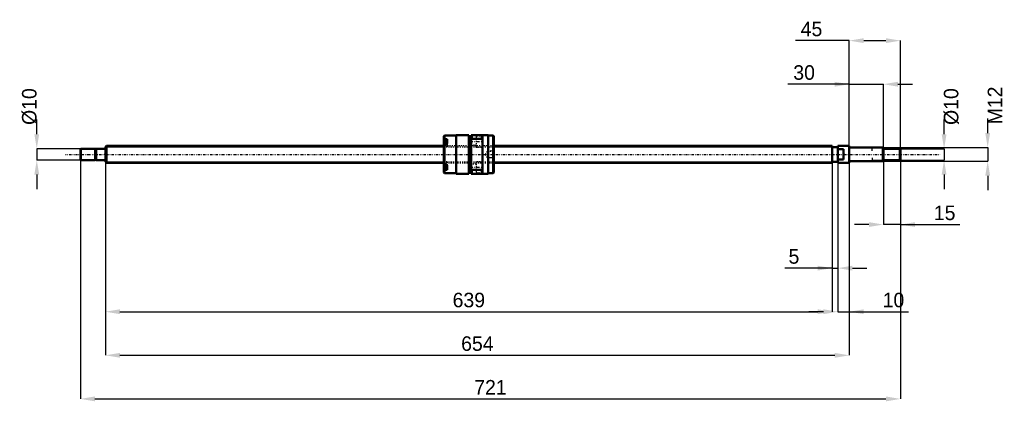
# Model space of a CAD drawing. Header units: millimetres. Extents: x -75 to 790, y -217 to 119.
import ezdxf

# ---------------------------------------------------------------- set-up
doc = ezdxf.new("R2010")
doc.units = ezdxf.units.MM
doc.linetypes.add('Center', pattern=[1.5, 0.45, -0.5, 0.05, -0.5])
doc.linetypes.add('Dashed', pattern=[2, 1, -1])
for name, color, linetype, lineweight in [('2d ConnectionPoints', 7, 'Continuous', 50), ('AM_0', 7, 'Continuous', 50), ('AM_4', 3, 'Continuous', 25), ('AM_5', 3, 'Continuous', 25), ('AM_7', 7, 'Center', 25), ('AM_9', 6, 'Dashed', 25)]:
    doc.layers.add(name, color=color, linetype=linetype, lineweight=lineweight)
doc.dimstyles.new('ISO-25', dxfattribs={"dimtxt": 2.5, "dimasz": 2.5, "dimexe": 1.25, "dimexo": 0.625, "dimtad": 1, "dimtxsty": 'Standard', "dimcen": 2.5, "dimadec": 0, "dimazin": 0, "dimtfac": 1, "dimtmove": 0, "dimatfit": 3, "dimfxl": 0, "dimarcsym": 0})

# ---------------------------------------------------------------- blocks, each defined once
blk = doc.blocks.new('1_BNK_1510_5_6G0_721LC5Y0_Nut_0_in_BNK1510_5_6G0_721LC5Y_341_50__0')
at = {"layer": 'AM_0'}
for p, q in [((298, 16.5), (297.5, 16)), ((297.5, 16), (297.5, -16)), ((297.5, 13.15), (298, 13.51)), ((298, 9.48), (297.5, 9.12)), ((300.5, 12.12), (297.77, 12.12)), ((308.5, 16.5), (298, 16.5)), ((298, 16.5), (298, 13.51)), ((300.5, 13.51), (298, 13.51)), ((300.5, 9.48), (298, 9.48)), ((298, 9.48), (298, -9.48)), ((300.5, 13.51), (300.5, 9.48)), ((319.5, 17), (308.5, 17)), ((308.5, 17), (308.5, -17)), ((319.5, 17), (319.5, -17)), ((321.5, 15.3), (319.5, 15.3)), ((336.5, 17), (321.5, 17)), ((321.5, 17), (321.5, -17)), ((321.5, 12.61), (322, 13.68)), ((322, 17), (322, 13.68)), ((322, 13.68), (331, 13.68)), ((331, 17), (331, 13.68)), ((331, 13.68), (331.5, 12.61)), ((331.5, 17), (331.5, -17)), ((336.5, 17), (336.5, -17)), ((341, 16.5), (336.5, 16.5)), ((341.5, 16), (341, 16.5)), ((341, 16.5), (341, -16.5)), ((341.5, 16), (341.5, -16)), ((297.5, -9.12), (298, -9.48)), ((298, -13.51), (297.5, -13.15)), ((297.5, -16), (298, -16.5)), ((297.77, -12.12), (300.5, -12.12)), ((300.5, -9.48), (298, -9.48)), ((300.5, -13.51), (298, -13.51)), ((298, -13.51), (298, -16.5)), ((298, -16.5), (308.5, -16.5)), ((300.5, -9.48), (300.5, -13.51)), ((308.5, -17), (319.5, -17)), ((319.5, -15.3), (321.5, -15.3)), ((322, -13.68), (321.5, -12.61)), ((321.5, -17), (336.5, -17)), ((322, -13.68), (322, -17)), ((331, -13.68), (322, -13.68)), ((331.5, -12.61), (331, -13.68)), ((331, -13.68), (331, -17)), ((336.5, -16.5), (341, -16.5)), ((341, -16.5), (341.5, -16))]:
    blk.add_line(p, q, dxfattribs=at)
for centre, start, end in [((297.77, 11.84), 90, 180), ((297.77, -11.84), 180, 270)]:
    blk.add_arc(centre, 0.275, start, end, dxfattribs=at)
at = {"layer": 'AM_4'}
for p, q in [((297.77, 12.12), (297.77, 9.32)), ((297.77, -9.31), (297.77, -12.12))]:
    blk.add_line(p, q, dxfattribs=at)
at = {"layer": 'AM_5', "linetype": 'Dashed'}
for p, q in [((335.8, 2.59), (336.5, 3)), ((341.5, 3), (336.5, 3)), ((336.5, 3), (336.5, -3)), ((335.8, -2.59), (336.5, -3)), ((341.5, -3), (336.5, -3))]:
    blk.add_line(p, q, dxfattribs=at)
at = {"layer": 'AM_7'}
for p, q in [((297.35, 9.37), (300.65, 9.37)), ((321, 11.25), (332, 11.25)), ((297.35, -9.37), (300.65, -9.37)), ((321, -11.25), (332, -11.25))]:
    blk.add_line(p, q, dxfattribs=at)
at = {"layer": 'AM_9'}
for p, q in [((300.5, 11.38), (297.5, 11.38)), ((299.35, 10.76), (297.5, 10.76)), ((299.35, 10.39), (297.5, 10.39)), ((299.35, 9.74), (297.5, 9.74)), ((299.35, 9), (297.5, 9)), ((297.77, 9.32), (297.77, 6.62)), ((299.35, 10.76), (299.35, 7.97)), ((300.5, 9.48), (300.5, 6.52)), ((326, 14), (321.5, 14)), ((331.5, 16), (326, 16)), ((326, 16), (326, 6.5)), ((299.35, 8.35), (297.5, 8.35)), ((299.35, 7.97), (297.5, 7.97)), ((341.5, 7.5), (297.5, 7.5)), ((300.5, 7.35), (297.5, 7.35)), ((297.5, 6.52), (300.5, 6.52)), ((297.77, 6.62), (300.5, 6.62)), ((321.5, 8.5), (326, 8.5)), ((326, 6.5), (331.5, 6.5)), ((335.5, 2.59), (334, 0)), ((334, 0), (335.5, -2.59)), ((341.09, 2.59), (335.5, 2.59)), ((335.5, 2.59), (335.5, -2.59)), ((341.5, 3), (341.09, 2.59)), ((341.09, 2.59), (341.09, -2.59)), ((300.5, -6.52), (297.5, -6.52)), ((300.5, -7.35), (297.5, -7.35)), ((297.5, -7.5), (341.5, -7.5)), ((299.35, -7.97), (297.5, -7.97)), ((299.35, -8.35), (297.5, -8.35)), ((300.5, -6.62), (297.77, -6.62)), ((297.77, -6.62), (297.77, -9.31)), ((299.35, -7.97), (299.35, -10.76)), ((300.5, -6.52), (300.5, -9.48)), ((326, -8.5), (321.5, -8.5)), ((331.5, -6.5), (326, -6.5)), ((326, -6.5), (326, -16)), ((335.5, -2.59), (341.09, -2.59)), ((341.09, -2.59), (341.5, -3)), ((299.35, -9), (297.5, -9)), ((299.35, -9.74), (297.5, -9.74)), ((299.35, -10.39), (297.5, -10.39)), ((299.35, -10.76), (297.5, -10.76)), ((300.5, -11.38), (297.5, -11.38)), ((321.5, -14), (326, -14)), ((326, -16), (331.5, -16))]:
    blk.add_line(p, q, dxfattribs=at)
for centre, start, end in [((297.77, 6.89), 180, 270), ((297.77, -6.89), 90, 180)]:
    blk.add_arc(centre, 0.275, start, end, dxfattribs=at)
blk = doc.blocks.new('2_BNK_1510_5_6G0_721LC5Y_Shaft_0_in_BNK1510_5_6G0_721LC5Y_341_50__0')
at = {"layer": 'AM_0'}
for p, q in [((-21.5, 5), (-22, 4.5)), ((-22, 4.5), (-22, -4.5)), ((-9.15, 5), (-21.5, 5)), ((-21.5, 5), (-21.5, -5)), ((-9.15, 5), (-9.15, -5)), ((-8, 4.8), (-9.15, 4.8)), ((-0.2, 5), (-8, 5)), ((-8, 5), (-8, -5)), ((0.92, 7.5), (0, 6.58)), ((0, 6.58), (0, -6.58)), ((297.5, 7.5), (0.92, 7.5)), ((0.92, 7.5), (0.92, -7.5)), ((639, 7.5), (341.5, 7.5)), ((639, 7.5), (639, -7.5)), ((644, 6.5), (639, 6.5)), ((644, 7.5), (644, -7.5)), ((653.8, 7.5), (644, 7.5)), ((649, 4.5), (644, 4.5)), ((649, 4.5), (649, -4.5)), ((654, 7.3), (653.8, 7.5)), ((653.8, 7.5), (653.8, -7.5)), ((654, 7.3), (654, -7.3)), ((683.5, 6), (654.2, 6)), ((684, 5.5), (683.5, 6)), ((683.5, 6), (683.5, -6)), ((684, 5.5), (684, -5.5)), ((698.5, 5), (684, 5)), ((699, 4.5), (698.5, 5)), ((698.5, 5), (698.5, -5)), ((699, 4.5), (699, -4.5)), ((-22, -4.5), (-21.5, -5)), ((-21.5, -5), (-9.15, -5)), ((-9.15, -4.8), (-8, -4.8)), ((-8, -5), (-0.2, -5)), ((0, -6.58), (0.92, -7.5)), ((0.92, -7.5), (297.5, -7.5)), ((341.5, -7.5), (639, -7.5)), ((639, -6.5), (644, -6.5)), ((644, -4.5), (649, -4.5)), ((644, -7.5), (653.8, -7.5)), ((653.8, -7.5), (654, -7.3)), ((654.2, -6), (683.5, -6)), ((683.5, -6), (684, -5.5)), ((684, -5), (698.5, -5)), ((698.5, -5), (699, -4.5))]:
    blk.add_line(p, q, dxfattribs=at)
for centre, start, end in [((-0.2, 5.2), 270, 0), ((654.2, 6.2), 180, 270), ((-0.2, -5.2), 360, 90), ((654.2, -6.2), 90, 180)]:
    blk.add_arc(centre, 0.2, start, end, dxfattribs=at)
at = {"layer": 'AM_4'}
for p, q in [((-0.2, 5), (-0.2, -5)), ((654.2, 6), (654.2, -6))]:
    blk.add_line(p, q, dxfattribs=at)
at = {"layer": 'AM_5'}
for p, q in [((0, 6.58), (297.5, 6.58)), ((341.5, 6.58), (639, 6.58)), ((639, 3.75), (639, 6.58)), ((684, 5.3865), (674, 5.3865)), ((674, 3), (674, 5.3865)), ((0, -6.58), (297.5, -6.58)), ((341.5, -6.58), (639, -6.58)), ((639, -3.75), (639, -6.58)), ((674, -3), (674, -5.3865)), ((684, -5.3865), (674, -5.3865))]:
    blk.add_line(p, q, dxfattribs=at)
at = {"layer": 'AM_5', "linetype": 'Dashed'}
for p, q in [((297.5, 6.58), (341.5, 6.58)), ((297.5, -6.58), (341.5, -6.58))]:
    blk.add_line(p, q, dxfattribs=at)
at = {"layer": 'AM_7'}
blk.add_line((-34.95, 0), (733.95, 0), dxfattribs=at)
at = {"layer": 'AM_9'}
for p, q in [((341.5, 7.5), (297.5, 7.5)), ((297.5, -7.5), (341.5, -7.5))]:
    blk.add_line(p, q, dxfattribs=at)
blk = doc.blocks.new('*D3')
at = {"layer": 'AM_5', "color": 0, "lineweight": -2}
for p, q in [((0, -6.58), (0, -138.41)), ((639, -6.58), (639, -138.41)), ((12.78, -138.41), (626.22, -138.41))]:
    blk.add_line(p, q, dxfattribs=at)
at = {"layer": 'AM_5', "color": 0}
for points in [[(12.78, -136.28), (12.78, -140.54), (0, -138.41)], [(626.22, -140.54), (626.22, -136.28), (639, -138.41)]]:
    blk.add_solid(points, dxfattribs=at)
at = {"layer": 'Defpoints', "color": 0}
for p in [(0, -6.58), (639, -6.58), (639, -138.41)]:
    blk.add_point(p, dxfattribs=at)
at = {"layer": 'AM_5', "color": 0, "insert": (319.5, -128.186), "char_height": 12.78, "attachment_point": 5}
blk.add_mtext('639', dxfattribs=at)
blk = doc.blocks.new('*D4')
at = {"layer": 'AM_5', "color": 0, "lineweight": -2}
for p, q in [((0, -6.58), (0, -176.75)), ((654, -7.3), (654, -176.75)), ((12.78, -176.75), (641.22, -176.75))]:
    blk.add_line(p, q, dxfattribs=at)
at = {"layer": 'AM_5', "color": 0}
for points in [[(12.78, -174.62), (12.78, -178.88), (0, -176.75)], [(641.22, -178.88), (641.22, -174.62), (654, -176.75)]]:
    blk.add_solid(points, dxfattribs=at)
at = {"layer": 'Defpoints', "color": 0}
for p in [(0, -6.58), (654, -7.3), (654, -176.75)]:
    blk.add_point(p, dxfattribs=at)
at = {"layer": 'AM_5', "color": 0, "insert": (327, -166.526), "char_height": 12.78, "attachment_point": 5}
blk.add_mtext('654', dxfattribs=at)
blk = doc.blocks.new('*D5')
at = {"layer": 'AM_5', "color": 0, "lineweight": -2}
for p, q in [((-22, -4.5), (-22, -215.09)), ((699, -4.5), (699, -215.09)), ((-9.22, -215.09), (686.22, -215.09))]:
    blk.add_line(p, q, dxfattribs=at)
at = {"layer": 'AM_5', "color": 0}
for points in [[(-9.22, -212.96), (-9.22, -217.22), (-22, -215.09)], [(686.22, -217.22), (686.22, -212.96), (699, -215.09)]]:
    blk.add_solid(points, dxfattribs=at)
at = {"layer": 'Defpoints', "color": 0}
for p in [(-22, -4.5), (699, -4.5), (699, -215.09)]:
    blk.add_point(p, dxfattribs=at)
at = {"layer": 'AM_5', "color": 0, "insert": (338.5, -204.866), "char_height": 12.78, "attachment_point": 5}
blk.add_mtext('721', dxfattribs=at)
blk = doc.blocks.new('*D6')
at = {"layer": 'AM_5', "color": 0, "lineweight": -2}
for p, q in [((684, -5.5), (684, -61.73)), ((699, -4.5), (699, -61.73)), ((671.22, -61.73), (658.44, -61.73)), ((699, -61.73), (684, -61.73)), ((699, -61.73), (751.09, -61.73)), ((711.78, -61.73), (724.56, -61.73))]:
    blk.add_line(p, q, dxfattribs=at)
at = {"layer": 'AM_5', "color": 0}
for points in [[(671.22, -63.86), (671.22, -59.6), (684, -61.73)], [(711.78, -59.6), (711.78, -63.86), (699, -61.73)]]:
    blk.add_solid(points, dxfattribs=at)
at = {"layer": 'Defpoints', "color": 0}
for p in [(684, -5.5), (699, -4.5), (684, -61.73)]:
    blk.add_point(p, dxfattribs=at)
at = {"layer": 'AM_5', "color": 0, "insert": (737.83, -51.51), "char_height": 12.78, "attachment_point": 5}
blk.add_mtext('15', dxfattribs=at)
blk = doc.blocks.new('*D7')
at = {"layer": 'AM_5', "color": 0, "lineweight": -2}
for p, q in [((654, 61.73), (600.08, 61.73)), ((641.22, 61.73), (628.44, 61.73)), ((654, -7.3), (654, 61.73)), ((654, 61.73), (684, 61.73)), ((684, -5.5), (684, 61.73)), ((696.78, 61.73), (709.56, 61.73))]:
    blk.add_line(p, q, dxfattribs=at)
at = {"layer": 'AM_5', "color": 0}
for points in [[(641.22, 59.6), (641.22, 63.86), (654, 61.73)], [(696.78, 63.86), (696.78, 59.6), (684, 61.73)]]:
    blk.add_solid(points, dxfattribs=at)
at = {"layer": 'Defpoints', "color": 0}
for p in [(684, 61.73), (654, -7.3), (684, -5.5)]:
    blk.add_point(p, dxfattribs=at)
at = {"layer": 'AM_5', "color": 0, "insert": (614.26, 71.95), "char_height": 12.78, "attachment_point": 5}
blk.add_mtext('30', dxfattribs=at)
blk = doc.blocks.new('*D8')
at = {"layer": 'AM_5', "color": 0, "lineweight": -2}
for p, q in [((654, 100.07), (606.59, 100.07)), ((654, -7.3), (654, 100.07)), ((666.78, 100.07), (686.22, 100.07)), ((699, -4.5), (699, 100.07))]:
    blk.add_line(p, q, dxfattribs=at)
at = {"layer": 'AM_5', "color": 0}
for points in [[(666.78, 102.2), (666.78, 97.94), (654, 100.07)], [(686.22, 97.94), (686.22, 102.2), (699, 100.07)]]:
    blk.add_solid(points, dxfattribs=at)
at = {"layer": 'Defpoints', "color": 0}
for p in [(699, 100.07), (654, -7.3), (699, -4.5)]:
    blk.add_point(p, dxfattribs=at)
at = {"layer": 'AM_5', "color": 0, "insert": (620.77, 110.29), "char_height": 12.78, "attachment_point": 5}
blk.add_mtext('45', dxfattribs=at)
blk = doc.blocks.new('*D9')
at = {"layer": 'AM_5', "color": 0, "lineweight": -2}
for p, q in [((644, -7.5), (644, -138.41)), ((654, -7.3), (654, -138.41)), ((631.22, -138.41), (618.44, -138.41)), ((644, -138.41), (654, -138.41)), ((654, -138.41), (706.09, -138.41)), ((666.78, -138.41), (679.56, -138.41))]:
    blk.add_line(p, q, dxfattribs=at)
at = {"layer": 'AM_5', "color": 0}
for points in [[(631.22, -140.54), (631.22, -136.28), (644, -138.41)], [(666.78, -136.28), (666.78, -140.54), (654, -138.41)]]:
    blk.add_solid(points, dxfattribs=at)
at = {"layer": 'Defpoints', "color": 0}
for p in [(644, -7.5), (654, -7.3), (654, -138.41)]:
    blk.add_point(p, dxfattribs=at)
at = {"layer": 'AM_5', "color": 0, "insert": (692.83, -128.19), "char_height": 12.78, "attachment_point": 5}
blk.add_mtext('10', dxfattribs=at)
blk = doc.blocks.new('*D10')
at = {"layer": 'AM_5', "color": 0, "lineweight": -2}
for p, q in [((639, -6.58), (639, -100.07)), ((644, -7.5), (644, -100.07)), ((639, -100.07), (597.252, -100.07)), ((626.22, -100.07), (613.44, -100.07)), ((639, -100.07), (644, -100.07)), ((656.78, -100.07), (669.56, -100.07))]:
    blk.add_line(p, q, dxfattribs=at)
at = {"layer": 'AM_5', "color": 0}
for points in [[(626.22, -102.2), (626.22, -97.94), (639, -100.07)], [(656.78, -97.94), (656.78, -102.2), (644, -100.07)]]:
    blk.add_solid(points, dxfattribs=at)
at = {"layer": 'Defpoints', "color": 0}
for p in [(639, -6.58), (644, -7.5), (644, -100.07)]:
    blk.add_point(p, dxfattribs=at)
at = {"layer": 'AM_5', "color": 0, "insert": (605.346, -89.846), "char_height": 12.78, "attachment_point": 5}
blk.add_mtext('5', dxfattribs=at)
blk = doc.blocks.new('*D11')
at = {"layer": 'AM_5', "color": 0, "lineweight": -2}
for p, q in [((737.34, 17.78), (737.34, 30.56)), ((698.5, 5), (737.34, 5)), ((737.34, 5), (737.34, -5)), ((698.5, -5), (737.34, -5)), ((737.34, -17.78), (737.34, -30.56))]:
    blk.add_line(p, q, dxfattribs=at)
at = {"layer": 'AM_5', "color": 0}
for points in [[(735.21, 17.78), (739.47, 17.78), (737.34, 5)], [(739.47, -17.78), (735.21, -17.78), (737.34, -5)]]:
    blk.add_solid(points, dxfattribs=at)
at = {"layer": 'Defpoints', "color": 0}
for p in [(698.5, 5), (698.5, -5), (737.34, -5)]:
    blk.add_point(p, dxfattribs=at)
at = {"layer": 'AM_5', "color": 0, "insert": (743.73, 42.062), "char_height": 12.78, "attachment_point": 5, "rotation": 90}
blk.add_mtext('Ø10', dxfattribs=at)
blk = doc.blocks.new('*D12')
at = {"layer": 'AM_5', "color": 0, "lineweight": -2}
for p, q in [((775.68, 18.78), (775.68, 31.56)), ((683.5, 6), (775.68, 6)), ((775.68, 6), (775.68, -6)), ((683.5, -6), (775.68, -6)), ((775.68, -18.78), (775.68, -31.56))]:
    blk.add_line(p, q, dxfattribs=at)
at = {"layer": 'AM_5', "color": 0}
for points in [[(773.55, 18.78), (777.81, 18.78), (775.68, 6)], [(777.81, -18.78), (773.55, -18.78), (775.68, -6)]]:
    blk.add_solid(points, dxfattribs=at)
at = {"layer": 'Defpoints', "color": 0}
for p in [(683.5, 6), (683.5, -6), (775.68, -6)]:
    blk.add_point(p, dxfattribs=at)
at = {"layer": 'AM_5', "color": 0, "insert": (782.07, 43.062), "char_height": 12.78, "attachment_point": 5, "rotation": 90}
blk.add_mtext('M12', dxfattribs=at)
blk = doc.blocks.new('*D13')
at = {"layer": 'AM_5', "color": 0, "lineweight": -2}
for p, q in [((-60.34, 17.78), (-60.34, 30.56)), ((-21.5, 5), (-60.34, 5)), ((-60.34, 5), (-60.34, -5)), ((-21.5, -5), (-60.34, -5)), ((-60.34, -17.78), (-60.34, -30.56))]:
    blk.add_line(p, q, dxfattribs=at)
at = {"layer": 'AM_5', "color": 0}
for points in [[(-62.47, 17.78), (-58.21, 17.78), (-60.34, 5)], [(-58.21, -17.78), (-62.47, -17.78), (-60.34, -5)]]:
    blk.add_solid(points, dxfattribs=at)
at = {"layer": 'Defpoints', "color": 0}
for p in [(-21.5, 5), (-60.34, -5), (-21.5, -5)]:
    blk.add_point(p, dxfattribs=at)
at = {"layer": 'AM_5', "color": 0, "insert": (-66.73, 42.062), "char_height": 12.78, "attachment_point": 5, "rotation": 90}
blk.add_mtext('Ø10', dxfattribs=at)

msp = doc.modelspace()

# ---------------------------------------------------------------- linework, layer by layer
at = {"layer": '2d ConnectionPoints'}
for p in [(0, 0), (649, 0)]:
    msp.add_point(p, dxfattribs=at)

# ---------------------------------------------------------------- block references
for name in ['1_BNK_1510_5_6G0_721LC5Y0_Nut_0_in_BNK1510_5_6G0_721LC5Y_341_50__0', '2_BNK_1510_5_6G0_721LC5Y_Shaft_0_in_BNK1510_5_6G0_721LC5Y_341_50__0']:
    msp.add_blockref(name, (0, 0))

# ---------------------------------------------------------------- dimensions: what is measured, and where the dimension line sits
at = {"layer": 'AM_5'}
for base, p1, p2, text, picture, middle in [((699, 100.07), (654, -7.3), (699, -4.5), '45', '*D8', (620.772, 100.07)), ((684, 61.73), (654, -7.3), (684, -5.5), '30', '*D7', (614.26, 61.73)), ((699, -215.09), (-22, -4.5), (699, -4.5), '721', '*D5', (338.5, -215.09)), ((639, -138.41), (0, -6.58), (639, -6.58), '639', '*D3', (319.5, -138.41)), ((654, -176.75), (0, -6.58), (654, -7.3), '654', '*D4', (327, -176.75)), ((644, -100.07), (639, -6.58), (644, -7.5), '5', '*D10', (605.346, -100.07)), ((654, -138.41), (644, -7.5), (654, -7.3), '10', '*D9', (692.827, -138.41)), ((684, -61.73), (699, -4.5), (684, -5.5), '15', '*D6', (737.827, -61.73))]:
    dim = msp.add_linear_dim(base=base, p1=p1, p2=p2, text=text, dimstyle='ISO-25', override={"dimtxt": 12.78, "dimasz": 12.78, "dimexe": 0, "dimexo": 0, "dimgap": 3.834}, dxfattribs=at)
    dim.commit()
    dim.dimension.update_dxf_attribs({"geometry": picture, "text_midpoint": middle, "dimtype": 160})
for base, p1, p2, text, picture, middle in [((775.68, -6), (683.5, 6), (683.5, -6), 'M12', '*D12', (782.07, 43.062)), ((-60.34, -5), (-21.5, 5), (-21.5, -5), 'Ø10', '*D13', (-66.73, 42.062)), ((737.34, -5), (698.5, 5), (698.5, -5), 'Ø10', '*D11', (743.73, 42.062))]:
    dim = msp.add_linear_dim(base=base, p1=p1, p2=p2, angle=90, text=text, dimstyle='ISO-25', override={"dimtxt": 12.78, "dimasz": 12.78, "dimexe": 0, "dimexo": 0, "dimgap": 3.834}, dxfattribs=at)
    dim.commit()
    dim.dimension.update_dxf_attribs({"geometry": picture, "text_midpoint": middle, "dimtype": 160, "text_rotation": 90})

doc.saveas('drawing.dxf')
